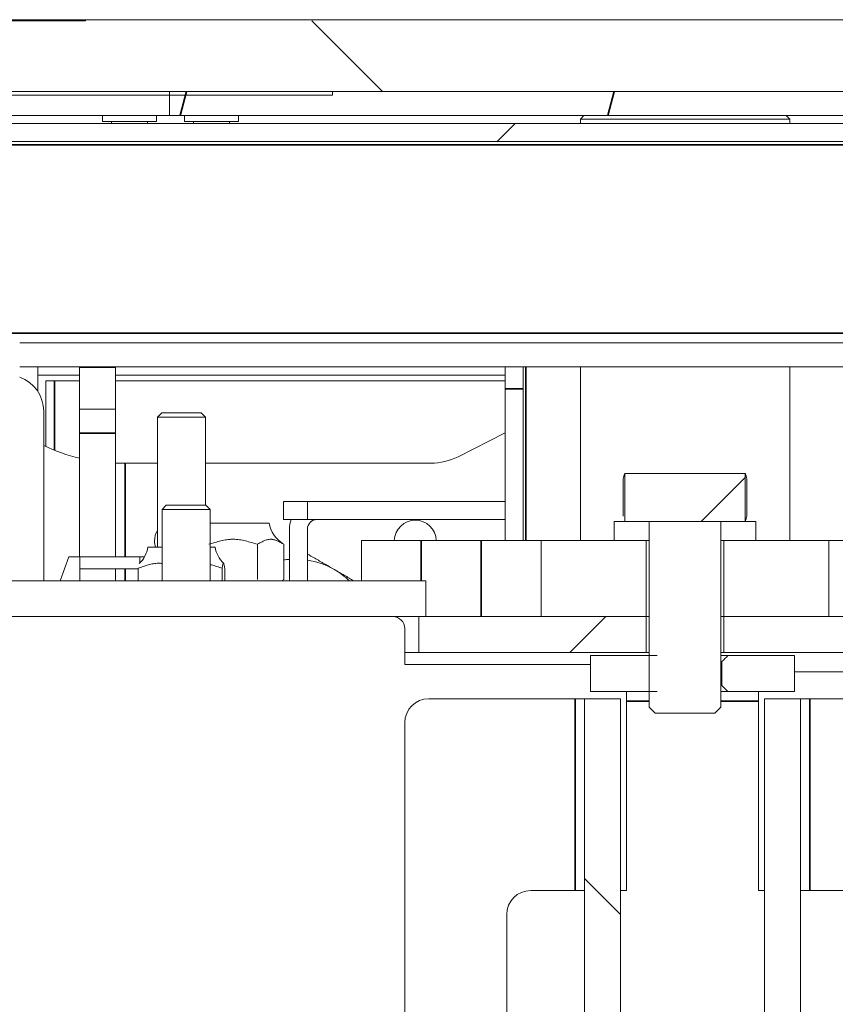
# Model space of a CAD drawing. Header units: millimetres. Extents: x 4 to 1188, y 1 to 840.
# Tile 133 of 256: x 687 to 697, y 488 to 499. Entities that reach past the tile are written whole.
import ezdxf

# ---------------------------------------------------------------- set-up
doc = ezdxf.new("R2010")
doc.units = ezdxf.units.MM
doc.layers.add('1', color=7, linetype='Continuous')
doc.styles.add('Arial Unicode MS', font='Arial Unicode MS')
doc.dimstyles.get("Standard").update_dxf_attribs({"dimtxt": 0.18, "dimasz": 0.18, "dimexe": 0.18, "dimexo": 0.0625, "dimgap": 0.09, "dimtad": 0, "dimtih": 1, "dimtoh": 1, "dimdec": 4, "dimzin": 0, "dimdsep": 46, "dimtxsty": 'Standard', "dimcen": 0.09, "dimadec": 0, "dimazin": 0, "dimtfac": 1, "dimtdec": 4, "dimtofl": 0, "dimtmove": 0, "dimatfit": 3, "dimfxl": 0, "dimtolj": 1, "dimtzin": 0, "dimarcsym": 0})

# ---------------------------------------------------------------- blocks, each defined once
blk = doc.blocks.new('_U46')
at = {"layer": '1', "color": 18, "lineweight": 35}
for p, q in [((686.898, 499.382), (667.741, 499.382)), ((669.741, 499.382), (669.741, 485.801)), ((715.237, 485.801), (667.741, 485.801))]:
    blk.add_line(p, q, dxfattribs=at)
at = {"layer": '1', "color": 18, "lineweight": 70}
for points in [[(669.741, 499.382), (670.517, 495.882), (668.965, 495.882)], [(669.741, 485.801), (668.965, 489.301), (670.517, 489.301)]]:
    blk.add_solid(points, dxfattribs=at)
at = {"layer": '1', "color": 18, "linetype": 'Continuous', "lineweight": 13, "insert": (669.288, 490.546), "char_height": 3, "attachment_point": 7, "rotation": 90, "line_spacing_factor": 1.047437, "style": 'Arial Unicode MS'}
blk.add_mtext('\\fArial Unicode MS|b0|i0;\\W1.0000;95', dxfattribs=at)

msp = doc.modelspace()

# ---------------------------------------------------------------- hatches: boundary and pattern name
at = {"layer": '1', "linetype": 'Continuous', "lineweight": 35}
h = msp.add_hatch(dxfattribs=at)
h.set_pattern_fill('ANSI31', color=154, scale=1.55, angle=89.9544, style=0)
edge = h.paths.add_edge_path(flags=0)
edge.add_spline(control_points=[(687.8981, 499.3716), (690.2791, 499.369), (695.041, 499.3685), (699.8029, 499.368), (702.1838, 499.3706)], knot_values=[0, 0, 0, 0, 0.5, 1, 1, 1, 1], degree=3, periodic=0)
edge.add_spline(control_points=[(702.1838, 499.3706), (702.8029, 499.3713), (703.4219, 499.3748), (704.041, 499.3783)], knot_values=[0, 0, 0, 0, 1, 1, 1, 1], degree=3, periodic=0)
edge.add_line((704.041, 499.3783), (704.7553, 499.3823))
edge.add_line((704.7553, 499.3823), (704.7553, 498.5247))
edge.add_line((704.7553, 498.5247), (685.3267, 498.5247))
edge.add_line((685.3267, 498.5247), (685.3267, 499.3819))
edge.add_line((685.3267, 499.3819), (686.041, 499.3784))
edge.add_spline(control_points=[(686.041, 499.3784), (686.66, 499.3753), (687.2791, 499.3723), (687.8981, 499.3716)], knot_values=[0, 0, 0, 0, 1, 1, 1, 1], degree=3, periodic=0)
h = msp.add_hatch(dxfattribs=at)
h.set_pattern_fill('ANSI31', color=154, scale=1.55, angle=59.9696, style=0)
edge = h.paths.add_edge_path(flags=0)
edge.add_line((685.3267, 498.5247), (690.841, 498.5247))
h = msp.add_hatch(dxfattribs=at)
h.set_pattern_fill('ANSI31', color=154, scale=1.55, angle=29.9848, style=0)
h.paths.add_polyline_path([(701.1838, 498.5247), (701.1838, 498.239), (688.8981, 498.239), (688.8981, 498.5247)], flags=0)
h = msp.add_hatch(dxfattribs=at)
h.set_pattern_fill('ANSI31', color=154, scale=1.55, angle=-2.13e-14, style=0)
h.paths.add_polyline_path([(694.5767, 492.2676), (694.5767, 491.839), (691.8696, 491.839), (691.8696, 492.2676)], flags=0)
edge = h.paths.add_edge_path(flags=0)
edge.add_arc((705.641, 497.8176), 0.5429, 0, 90, ccw=False)
edge.add_line((706.1838, 497.8176), (706.1838, 496.1247))
edge.add_line((706.1838, 496.1247), (705.7553, 496.1247))
edge.add_line((705.7553, 496.1247), (705.7553, 497.8176))
edge.add_arc((705.641, 497.8176), 0.1143, 0, 90)
edge.add_line((705.641, 497.9319), (704.2124, 497.9319))
edge.add_line((704.2124, 497.9319), (704.2124, 498.3605))
edge.add_line((704.2124, 498.3605), (705.641, 498.3605))
edge = h.paths.add_edge_path(flags=0)
edge.add_arc((684.441, 497.8176), 0.1143, 90, 180)
edge.add_line((684.3267, 497.8176), (684.3267, 496.1247))
edge.add_line((684.3267, 496.1247), (683.8981, 496.1247))
edge.add_line((683.8981, 496.1247), (683.8981, 497.8176))
edge.add_arc((684.441, 497.8176), 0.5429, 90, 180, ccw=False)
edge.add_line((684.441, 498.3605), (685.8696, 498.3605))
edge.add_line((685.8696, 498.3605), (685.8696, 497.9319))
edge.add_line((685.8696, 497.9319), (684.441, 497.9319))
h.paths.add_polyline_path([(695.5053, 491.839), (695.5053, 492.2676), (698.2124, 492.2676), (698.2124, 491.839)], flags=0)
h = msp.add_hatch(dxfattribs=at)
h.set_pattern_fill('ANSI31', color=154, scale=1.55, angle=-2.13e-14, style=0)
edge = h.paths.add_edge_path(flags=0)
edge.add_line((701.8196, 497.9319), (686.391, 497.9319))
edge.add_arc((686.391, 497.8176), 0.1143, 90, 180)
edge.add_line((686.2767, 497.8176), (686.2767, 495.7864))
edge.add_line((686.2767, 495.7864), (686.0624, 495.7864))
edge.add_line((686.0624, 495.7864), (686.0624, 497.8176))
edge.add_arc((686.391, 497.8176), 0.3286, 90, 180, ccw=False)
edge.add_line((686.391, 498.1462), (701.8196, 498.1462))
edge.add_arc((701.8196, 497.8176), 0.3286, 0, 90, ccw=False)
edge.add_line((702.1481, 497.8176), (702.1481, 495.7864))
edge.add_line((702.1481, 495.7864), (701.9338, 495.7864))
edge.add_line((701.9338, 495.7864), (701.9338, 497.8176))
edge.add_arc((701.8196, 497.8176), 0.1143, 0, 90)
h = msp.add_hatch(dxfattribs=at)
h.set_pattern_fill('ANSI31', color=154, scale=1.55, angle=-2.13e-14, style=0)
h.paths.add_polyline_path([(694.3256, 493.9747), (695.7564, 493.9747), (695.7564, 493.4033), (694.3256, 493.4033)], flags=0)
h = msp.add_hatch(dxfattribs=at)
h.set_pattern_fill('ANSI31', color=154, scale=1.55, angle=29.9848, style=0)
h.paths.add_polyline_path([(695.5053, 492.2676), (695.5053, 493.1747), (696.7553, 493.1747), (696.7553, 492.2676)], flags=0)
h.paths.add_polyline_path([(694.5767, 493.1747), (694.5767, 492.2676), (693.3267, 492.2676), (693.3267, 493.1747)], flags=0)
h = msp.add_hatch(dxfattribs=at)
h.set_pattern_fill('ANSI31', color=154, scale=1.55, angle=29.9848, style=0)
h.paths.add_polyline_path([(694.7811, 491.3747), (693.916, 491.3747), (693.916, 491.8033), (694.7811, 491.8033)], flags=0)
h.paths.add_polyline_path([(696.3446, 491.3747), (695.4795, 491.3747), (695.4795, 491.8033), (696.3446, 491.8033)], flags=0)
h = msp.add_hatch(dxfattribs=at)
h.set_pattern_fill('ANSI31', color=154, scale=1.55, angle=89.9544, style=0)
h.paths.add_polyline_path([(693.8446, 403.539), (694.2731, 403.539), (694.2731, 397.7176), (693.8446, 397.7176)], flags=0)
h.paths.add_polyline_path([(694.2731, 445.4676), (693.8446, 445.4676), (693.8446, 483.539), (694.2731, 483.539)], flags=0)
h.paths.add_polyline_path([(694.2731, 485.4676), (693.8446, 485.4676), (693.8446, 491.289), (694.2731, 491.289)], flags=0)
h.paths.add_polyline_path([(694.2731, 405.4676), (693.8446, 405.4676), (693.8446, 443.539), (694.2731, 443.539)], flags=0)
h = msp.add_hatch(dxfattribs=at)
h.set_pattern_fill('ANSI31', color=154, scale=1.55, angle=89.9544, style=0)
h.paths.add_polyline_path([(696.416, 485.4676), (695.9874, 485.4676), (695.9874, 491.289), (696.416, 491.289)], flags=0)
h.paths.add_polyline_path([(695.9874, 443.539), (696.416, 443.539), (696.416, 405.4676), (695.9874, 405.4676)], flags=0)
h.paths.add_polyline_path([(695.9874, 403.539), (696.416, 403.539), (696.416, 397.7176), (695.9874, 397.7176)], flags=0)
h.paths.add_polyline_path([(695.9874, 483.539), (696.416, 483.539), (696.416, 445.4676), (695.9874, 445.4676)], flags=0)

# ---------------------------------------------------------------- linework, layer by layer
at = {"layer": '1', "color": 154, "linetype": 'Continuous', "lineweight": 13}
for p, q in [((687.8981, 499.3819), (686.041, 499.3819)), ((686.041, 499.3676), (687.8981, 499.3676)), ((687.8981, 499.3676), (687.8981, 499.3819)), ((687.8981, 499.3819), (702.1838, 499.3819)), ((685.3267, 498.5247), (690.841, 498.5247)), ((704.6838, 498.5247), (685.3981, 498.5247)), ((688.8981, 498.239), (688.8981, 498.5247)), ((688.8981, 498.5247), (701.1838, 498.5247)), ((690.841, 498.5247), (690.841, 498.4819)), ((690.841, 498.4819), (685.3267, 498.4819)), ((688.8981, 498.239), (686.4696, 498.239)), ((688.1006, 498.239), (688.1006, 498.1676)), ((688.1006, 498.1676), (688.7435, 498.1676)), ((688.2078, 498.1676), (688.2078, 498.1462)), ((688.6364, 498.1462), (688.6364, 498.1676)), ((688.7435, 498.1676), (688.7435, 498.239)), ((701.1838, 498.239), (688.8981, 498.239)), ((689.0767, 498.239), (689.0767, 498.1676)), ((689.0767, 498.1676), (689.7196, 498.1676)), ((689.1838, 498.1676), (689.1838, 498.1462)), ((689.6124, 498.1462), (689.6124, 498.1676)), ((689.7196, 498.1676), (689.7196, 498.239)), ((693.8365, 498.239), (693.7936, 498.1962)), ((693.7936, 498.1962), (693.7936, 498.1461)), ((693.7936, 498.1962), (695.041, 498.1962)), ((695.041, 498.1962), (696.2883, 498.1962)), ((696.2883, 498.1962), (696.2455, 498.239)), ((696.2883, 498.1461), (696.2883, 498.1962)), ((686.391, 498.1462), (701.8196, 498.1462)), ((701.8196, 497.9319), (686.391, 497.9319)), ((700.5214, 495.5319), (687.1124, 495.5319)), ((687.1124, 495.2462), (700.8093, 495.2462)), ((687.3267, 495.2461), (687.3267, 494.9545)), ((687.8267, 495.239), (687.8267, 495.2462)), ((687.8267, 495.239), (687.8267, 494.739)), ((688.2553, 495.2462), (688.2553, 495.239)), ((688.2553, 494.739), (688.2553, 495.239)), ((692.8981, 494.9819), (692.8981, 495.2462)), ((693.1124, 495.2462), (693.1124, 494.9819)), ((693.7936, 495.2462), (693.7936, 493.1748)), ((696.2883, 493.1748), (696.2883, 495.2462)), ((687.8269, 495.1462), (687.3267, 495.1462)), ((692.8983, 495.1462), (688.2553, 495.1462)), ((687.5277, 495.0763), (687.4242, 495.0763)), ((687.4242, 495.0763), (687.4242, 494.2954)), ((687.8268, 495.0763), (687.5277, 495.0763)), ((692.8984, 495.0763), (688.2554, 495.0763)), ((692.8981, 494.9819), (692.8981, 493.1748)), ((693.1124, 494.9819), (693.1124, 493.1748)), ((687.3981, 494.7176), (687.3981, 492.6962)), ((687.8267, 494.4533), (687.8267, 494.739)), ((687.8267, 494.739), (688.2553, 494.739)), ((688.2553, 494.739), (688.2553, 494.4533)), ((688.8053, 494.6962), (688.7553, 494.6462)), ((688.7553, 494.6462), (688.7553, 493.0962)), ((688.7553, 494.6462), (688.8018, 494.6462)), ((688.8018, 494.6462), (689.3267, 494.6462)), ((688.8437, 494.6962), (688.8053, 494.6962)), ((689.2767, 494.6962), (688.8437, 494.6962)), ((689.3267, 494.6462), (689.2767, 494.6962)), ((689.3267, 493.5961), (689.3267, 494.6462)), ((687.8267, 492.9819), (687.8267, 494.4533)), ((688.2553, 492.9819), (688.2553, 494.4533)), ((692.8982, 494.4599), (692.3366, 494.1739)), ((688.3696, 494.0962), (688.2553, 494.0962)), ((688.7553, 494.0962), (688.3696, 494.0962)), ((692.0125, 494.0962), (689.3267, 494.0962)), ((694.3256, 493.9741), (694.3267, 493.9747)), ((694.3256, 493.9741), (694.3278, 493.9747)), ((694.3256, 493.4039), (694.3256, 493.9741)), ((694.3267, 493.9747), (695.7553, 493.9747)), ((695.7553, 493.9747), (695.7564, 493.9741)), ((695.7564, 493.9741), (695.7564, 493.4039)), ((694.3051, 493.911), (694.3051, 493.4671)), ((695.7769, 493.911), (695.7769, 493.4671)), ((688.8588, 493.5962), (688.8088, 493.5462)), ((688.8588, 493.5962), (689.3303, 493.5962)), ((689.3803, 493.5462), (689.3303, 493.5962)), ((690.2553, 493.4247), (690.2553, 493.639)), ((690.2553, 493.639), (690.541, 493.639)), ((690.541, 493.639), (690.541, 493.4247)), ((692.8981, 493.639), (690.541, 493.639)), ((688.8088, 493.5462), (688.8088, 492.6962)), ((688.8088, 493.5462), (689.3803, 493.5462)), ((689.3803, 492.6962), (689.3803, 493.5462)), ((689.3803, 493.3819), (690.0839, 493.3819)), ((690.2553, 493.4247), (690.541, 493.4247)), ((692.8981, 493.4247), (690.541, 493.4247)), ((694.1981, 493.1747), (694.1981, 493.4033)), ((694.1981, 493.4033), (694.6124, 493.4033)), ((694.3267, 493.4033), (694.3256, 493.4039)), ((695.7553, 493.4033), (694.3267, 493.4033)), ((694.6124, 493.4033), (694.6124, 493.1747)), ((694.6124, 491.189), (694.6124, 493.4033)), ((694.6124, 493.4033), (695.4696, 493.4033)), ((695.4696, 493.4033), (695.4696, 491.189)), ((695.4696, 493.1747), (695.4696, 493.4033)), ((695.4696, 493.4033), (695.8838, 493.4033)), ((695.7564, 493.4039), (695.7553, 493.4033)), ((695.8838, 493.4033), (695.8838, 493.1747)), ((690.3267, 492.6962), (690.3267, 493.3105)), ((690.541, 492.6962), (690.541, 493.3105)), ((689.9446, 493.1307), (689.9446, 492.7123)), ((690.2604, 493.1307), (690.2604, 492.7123)), ((691.1838, 493.1747), (691.8981, 493.1747)), ((691.1838, 492.6962), (691.1838, 493.1747)), ((691.8981, 493.1747), (692.6124, 493.1747)), ((693.3267, 493.1747), (692.6124, 493.1747)), ((693.3267, 492.2676), (693.3267, 493.1747)), ((693.3267, 493.1747), (694.5767, 493.1747)), ((694.6124, 493.1747), (694.1981, 493.1747)), ((694.5767, 493.1747), (694.5767, 492.2676)), ((695.8838, 493.1747), (695.4696, 493.1747)), ((695.5053, 492.2676), (695.5053, 493.1747)), ((695.5053, 493.1747), (696.7553, 493.1747)), ((696.7553, 493.1747), (696.7553, 492.2676)), ((696.7553, 493.1747), (696.9696, 493.1747)), ((688.8088, 493.0962), (688.641, 493.0962)), ((689.441, 493.0962), (689.3803, 493.0962)), ((687.5944, 492.6962), (687.6984, 492.9819)), ((687.6984, 492.9819), (687.8281, 492.9819)), ((687.8281, 492.6962), (687.8281, 492.9819)), ((688.5424, 492.9819), (687.8281, 492.9819)), ((688.5424, 492.9819), (688.5424, 492.9056)), ((688.5424, 492.9819), (688.5999, 492.9819)), ((688.5258, 492.839), (687.8281, 492.839)), ((688.2553, 492.6962), (688.2553, 492.8391)), ((688.5258, 492.845), (688.5258, 492.6962)), ((689.5243, 492.845), (689.5243, 492.6962)), ((689.5561, 492.845), (689.5561, 492.6962)), ((686.2374, 492.6962), (691.9517, 492.6962)), ((690.2334, 492.6962), (690.2604, 492.7118)), ((691.9517, 492.6962), (691.9517, 492.2676)), ((691.9517, 492.2676), (686.2374, 492.2676)), ((691.8696, 492.2676), (694.5767, 492.2676)), ((691.8696, 491.839), (691.8696, 492.2676)), ((694.5767, 492.2676), (693.3267, 492.2676)), ((694.5767, 492.2676), (694.5767, 491.839)), ((694.5767, 492.2676), (694.6124, 492.2676)), ((694.6124, 492.2676), (694.5767, 492.2676)), ((695.4695, 492.2676), (695.5053, 492.2676)), ((695.5053, 492.2676), (695.4695, 492.2676)), ((695.5053, 491.839), (695.5053, 492.2676)), ((695.5053, 492.2676), (698.2124, 492.2676)), ((696.7553, 492.2676), (695.5053, 492.2676)), ((691.7017, 491.6962), (691.7017, 492.1247)), ((691.8696, 491.839), (691.7017, 491.839)), ((694.5767, 491.839), (691.8696, 491.839)), ((694.5767, 491.839), (694.6124, 491.839)), ((695.4695, 491.839), (695.5053, 491.839)), ((698.2124, 491.839), (695.5053, 491.839)), ((693.916, 491.6962), (691.7017, 491.6962)), ((693.916, 491.8033), (694.7083, 491.8033)), ((693.916, 491.3747), (693.916, 491.8033)), ((695.5522, 491.8033), (695.4696, 491.8033)), ((695.4696, 491.7319), (695.4795, 491.7319)), ((695.4795, 491.4462), (695.4795, 491.7319)), ((695.5522, 491.8033), (696.3446, 491.8033)), ((696.3446, 491.8033), (696.3446, 491.3747)), ((696.3446, 491.6116), (699.4373, 491.6116)), ((694.7083, 491.3747), (693.916, 491.3747)), ((694.3446, 491.2605), (694.3446, 491.3747)), ((695.4795, 491.4462), (695.4696, 491.4462)), ((695.4696, 491.3747), (695.5522, 491.3747)), ((696.3446, 491.3747), (695.5522, 491.3747)), ((695.916, 491.2605), (695.916, 491.3747)), ((693.7303, 491.289), (691.9874, 491.289)), ((693.8446, 491.289), (693.7303, 491.289)), ((693.8446, 491.289), (694.2731, 491.289)), ((693.8446, 485.4676), (693.8446, 491.289)), ((694.2731, 491.289), (694.2731, 485.4676)), ((694.3446, 491.2605), (694.3446, 489.0033)), ((695.916, 489.0033), (695.916, 491.2605)), ((695.9874, 491.289), (696.416, 491.289)), ((695.9874, 485.4676), (695.9874, 491.289)), ((696.416, 491.289), (696.416, 485.4676)), ((696.416, 491.289), (696.5303, 491.289)), ((696.5303, 491.289), (698.2731, 491.289)), ((694.6838, 491.1176), (694.6124, 491.189)), ((695.3981, 491.1176), (694.6838, 491.1176)), ((695.4696, 491.189), (695.3981, 491.1176)), ((691.7017, 491.0033), (691.7017, 398.0033)), ((693.8445, 489.0033), (693.2017, 489.0033)), ((694.3446, 489.0033), (694.2731, 489.0033)), ((695.916, 489.0033), (695.9874, 489.0033)), ((696.416, 489.0033), (697.0588, 489.0033)), ((692.916, 488.7176), (692.916, 487.1462))]:
    msp.add_line(p, q, dxfattribs=at)
at = {"layer": '1', "color": 154, "linetype": 'Continuous', "lineweight": 35}
for p, q in [((701.8196, 497.8917), (686.391, 497.8917)), ((700.291, 495.6475), (686.391, 495.6475)), ((688.2553, 495.239), (687.8267, 495.239)), ((693.1459, 495.2462), (693.1459, 493.1748)), ((687.5277, 495.0763), (687.5277, 494.2503)), ((693.1124, 494.9819), (692.8981, 494.9819)), ((688.2553, 494.4533), (687.8267, 494.4533)), ((688.3696, 492.9819), (688.3696, 494.0962)), ((691.8981, 493.1747), (691.8981, 492.6962)), ((692.6124, 492.2676), (692.6124, 493.1747)), ((688.3696, 492.6962), (688.3696, 492.8391)), ((693.7303, 491.289), (693.7303, 489.0033)), ((694.6124, 491.2605), (694.3446, 491.2605)), ((695.916, 491.2605), (695.4696, 491.2605)), ((696.5303, 489.0033), (696.5303, 491.289))]:
    msp.add_line(p, q, dxfattribs=at)
at = {"layer": '1', "color": 154, "linetype": 'Continuous', "lineweight": 13}
for centre, radius, start, end in [((686.9696, 494.7176), 0.4286, 0, 70.52766), ((688.3267, 496.239), 2.1429, 244.36266, 256.50562), ((692.0125, 494.8105), 0.7143, 270, 296.98406), ((688.3267, 496.239), 2.1429, 268.08891, 270), ((690.4411, 493.4459), 0.3628, 190.15509, 237.51064), ((690.6553, 493.3105), 0.3286, 159.64453, 180), ((690.6553, 493.3105), 0.1143, 90, 180), ((691.8267, 493.1676), 0.25, 1.63688, 178.3575), ((688.9696, 493.1676), 0.25, 148.995, 180), ((688.9696, 493.1676), 0.25, 180, 196.605), ((688.2838, 493.1601), 0.3628, 314.2516, 349.84491), ((689.7981, 493.1601), 0.3628, 190.15509, 225.4991), ((690.3981, 492.0247), 0.9286, 94.41094, 98.52844), ((690.3981, 492.0247), 0.9286, 60, 81.15094), ((690.3981, 492.0247), 0.9286, 46.30875, 60), ((691.5588, 492.1247), 0.1429, 0, 90), ((691.9874, 491.0033), 0.2857, 90, 180), ((693.2017, 488.7176), 0.2857, 90, 180)]:
    msp.add_arc(centre, radius, start, end, dxfattribs=at)
for points, knots in [([(694.3051, 493.911), (694.3088, 493.9304), (694.3125, 493.9465), (694.3182, 493.9631), (694.3201, 493.9674), (694.3239, 493.9732), (694.3259, 493.9747), (694.3278, 493.9747)], [0, 0, 0, 0, 0.5, 0.5, 0.75, 0.75, 1, 1, 1, 1]), ([(695.7769, 493.911), (695.7732, 493.9304), (695.7694, 493.9465), (695.7638, 493.9631), (695.7619, 493.9674), (695.7588, 493.9722), (695.7576, 493.9734), (695.7564, 493.9741)], [0, 0, 0, 0, 0.5516861, 0.5516861, 0.8275291, 0.8275291, 1, 1, 1, 1]), ([(695.7564, 493.4039), (695.7566, 493.4041), (695.7568, 493.4042), (695.758, 493.4052), (695.759, 493.4063), (695.7619, 493.4107), (695.7638, 493.415), (695.7695, 493.4317), (695.7732, 493.4477), (695.7769, 493.4671)], [0, 0, 0, 0, 0.0345826, 0.0345826, 0.1724994, 0.1724994, 0.4483329, 0.4483329, 1, 1, 1, 1]), ([(689.9446, 493.1307), (689.921, 493.1375), (689.8974, 493.1445), (689.8502, 493.1581), (689.8265, 493.1646), (689.7789, 493.1761), (689.7549, 493.1811), (689.7184, 493.1862), (689.7062, 493.1876), (689.6816, 493.1894), (689.6691, 493.1899), (689.6535, 493.1899), (689.6504, 493.1899), (689.6442, 493.1898), (689.6348, 493.1895), (689.6255, 493.189), (689.607, 493.1876), (689.5948, 493.1863), (689.5582, 493.1811), (689.5342, 493.1762), (689.4864, 493.1647), (689.4627, 493.1581), (689.4154, 493.1445), (689.3918, 493.1375), (689.3682, 493.1307)], [0, 0, 0, 0, 0.125, 0.125, 0.25, 0.25, 0.375, 0.375, 0.4375, 0.4375, 0.5, 0.5, 0.515625, 0.515625, 0.53125, 0.5625, 0.5625, 0.625, 0.625, 0.75, 0.75, 0.875, 0.875, 1, 1, 1, 1]), ([(690.2604, 493.1307), (690.2475, 493.1375), (690.2345, 493.1445), (690.2086, 493.1581), (690.1956, 493.1647), (690.1694, 493.1762), (690.1562, 493.1811), (690.1362, 493.1863), (690.1295, 493.1876), (690.1194, 493.189), (690.1143, 493.1895), (690.1091, 493.1898), (690.1057, 493.1899), (690.104, 493.1899), (690.0955, 493.1899), (690.0887, 493.1894), (690.0752, 493.1876), (690.0685, 493.1862), (690.0486, 493.181), (690.0354, 493.1761), (690.0093, 493.1646), (689.9964, 493.158), (689.9705, 493.1445), (689.9576, 493.1375), (689.9446, 493.1307)], [0, 0, 0, 0, 0.125, 0.125, 0.25, 0.25, 0.375, 0.375, 0.4375, 0.4375, 0.46875, 0.484375, 0.484375, 0.5, 0.5, 0.5625, 0.5625, 0.625, 0.625, 0.75, 0.75, 0.875, 0.875, 1, 1, 1, 1]), ([(690.5381, 493.0162), (690.5679, 492.9989), (690.5978, 492.9817), (690.6665, 492.942), (690.7054, 492.9196), (690.7836, 492.8744), (690.8229, 492.8517), (690.8624, 492.8289)], [0, 0, 0, 0, 0.2798956, 0.2798956, 0.6399478, 0.6399478, 1, 1, 1, 1]), ([(688.8094, 492.9017), (688.8057, 492.9021), (688.8021, 492.9025), (688.7933, 492.9033), (688.7855, 492.9038), (688.7776, 492.904), (688.7724, 492.9042), (688.7698, 492.9042), (688.7567, 492.9042), (688.7463, 492.9037), (688.7257, 492.9018), (688.7154, 492.9005), (688.6849, 492.8953), (688.6648, 492.8904), (688.6248, 492.8789), (688.605, 492.8723), (688.5654, 492.8588), (688.5456, 492.8517), (688.5258, 492.845)], [0, 0, 0, 0, 0.0377419, 0.0377419, 0.0912007, 0.1179301, 0.1179301, 0.1446595, 0.1446595, 0.251577, 0.251577, 0.3584946, 0.3584946, 0.5723297, 0.5723297, 0.7861649, 0.7861649, 1, 1, 1, 1]), ([(689.5243, 492.845), (689.5032, 492.8518), (689.4821, 492.8588), (689.4399, 492.8723), (689.4188, 492.8789), (689.3925, 492.886), (689.3874, 492.8873), (689.3824, 492.8886)], [0, 0, 0, 0, 0.4473773, 0.4473773, 0.8947545, 0.8947545, 1, 1, 1, 1]), ([(689.5561, 492.845), (689.5548, 492.8518), (689.5535, 492.8588), (689.5509, 492.8723), (689.5496, 492.8789), (689.547, 492.8904), (689.5457, 492.8953), (689.5436, 492.9005), (689.543, 492.9019), (689.5416, 492.9037), (689.5409, 492.9042), (689.5401, 492.9042), (689.5399, 492.9042), (689.5396, 492.904), (689.539, 492.9038), (689.5385, 492.9033), (689.5375, 492.9019), (689.5368, 492.9005), (689.5348, 492.8954), (689.5335, 492.8905), (689.5309, 492.879), (689.5295, 492.8724), (689.5269, 492.8588), (689.5256, 492.8518), (689.5243, 492.845)], [0, 0, 0, 0, 0.125, 0.125, 0.25, 0.25, 0.375, 0.375, 0.4375, 0.4375, 0.5, 0.5, 0.515625, 0.515625, 0.53125, 0.5625, 0.5625, 0.625, 0.625, 0.75, 0.75, 0.875, 0.875, 1, 1, 1, 1]), ([(690.8624, 492.8289), (690.8723, 492.8232), (690.8821, 492.8175), (690.9019, 492.8061), (690.9118, 492.8004), (690.9413, 492.7834), (690.961, 492.772), (691.0188, 492.7386), (691.0568, 492.7167), (691.0946, 492.6949)], [0, 0, 0, 0, 0.1264502, 0.1264502, 0.2529005, 0.2529005, 0.5058009, 0.5058009, 1, 1, 1, 1])]:
    msp.add_open_spline(points, degree=3, knots=knots, dxfattribs=at)
for points in [[(695.4795, 491.7319), (695.5038, 491.7557), (695.528, 491.7795), (695.5522, 491.8033)], [(695.5522, 491.3747), (695.528, 491.3986), (695.5038, 491.4224), (695.4795, 491.4462)]]:
    msp.add_open_spline(points, degree=3, dxfattribs=at)

# ---------------------------------------------------------------- dimensions: what is measured, and where the dimension line sits
at = {"layer": '1', "color": 18, "linetype": 'Continuous', "lineweight": 13}
dim = msp.add_linear_dim(base=(669.741, 485.8009), p1=(695.041, 499.3819), p2=(756.7381, 485.8009), angle=90, dimstyle='Standard', override={"dimtxt": 3, "dimasz": 3.5, "dimexe": 2, "dimexo": 1, "dimgap": 1.5, "dimtad": 1, "dimtih": 0, "dimtoh": 0, "dimdec": 0, "dimlfac": 7, "dimzin": 8, "dimdsep": 44, "dimlunit": 2, "dimtxsty": 'Arial Unicode MS', "dimsah": 1, "dimse1": 0, "dimse2": 0, "dimsd1": 0, "dimsd2": 0, "dimclrd": 18, "dimclre": 18, "dimclrt": 18, "dimtol": 0, "dimtm": -0.1, "dimtfac": 0.666667, "dimtdec": 2, "dimtofl": 1, "dimtmove": 0, "dimtzin": 8, "dimlwd": 35, "dimlwe": 35}, dxfattribs=at)
dim.commit()
dim.dimension.update_dxf_attribs({"geometry": '_U46', "text_midpoint": (669.741, 492.5914), "dimtype": 160})

doc.saveas('drawing.dxf')
